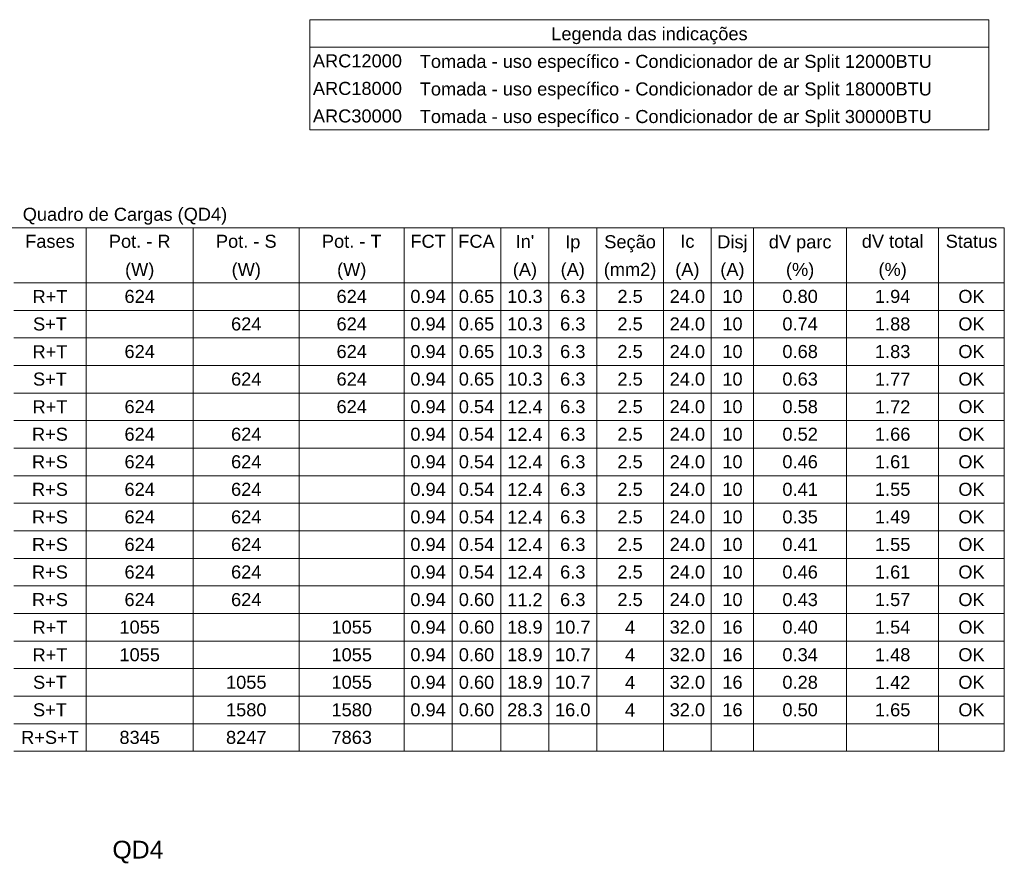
# Model space of a CAD drawing. Header units: feet. Extents: x -18 to 1038, y -110 to 48.
# Tile 112 of 199: x 327.58 to 335.89, y -0.53 to 6.58. Entities that reach past the tile are written whole.
import ezdxf

# ---------------------------------------------------------------- set-up
doc = ezdxf.new("R2010")
doc.units = ezdxf.units.FT
doc.header["$MEASUREMENT"] = 0
doc.layers.add('DI-Tabelas', color=7, linetype='Continuous', lineweight=5)
doc.layers.add('DI-Títulos', color=3, linetype='Continuous', lineweight=5)
doc.styles.add('Arial', font='arial.ttf')

msp = doc.modelspace()

# ---------------------------------------------------------------- linework, layer by layer
at = {"layer": 'DI-Tabelas'}
for p, q in [((330.0297, 6.35), (330.0297, 6.5826)), ((330.0297, 6.5826), (335.7601, 6.5826)), ((335.7601, 6.5826), (335.7601, 6.35)), ((335.7601, 6.35), (330.0297, 6.35)), ((330.0297, 6.1174), (330.0297, 6.35)), ((335.7601, 6.35), (335.7601, 6.1174)), ((330.0297, 5.8848), (330.0297, 6.1174)), ((335.7601, 6.1174), (335.7601, 5.8848)), ((330.0297, 5.6522), (330.0297, 5.8848)), ((335.7601, 5.8848), (335.7601, 5.6522)), ((330.9316, 5.6522), (330.0297, 5.6522)), ((335.7601, 5.6522), (330.9316, 5.6522)), ((335.8894, 4.8272), (321.0484, 4.8272)), ((328.1412, 4.8272), (328.1412, 4.5946)), ((329.0451, 4.8272), (329.0451, 4.5946)), ((329.9398, 4.8272), (329.9398, 4.5946)), ((330.8249, 4.8272), (330.8249, 4.5946)), ((331.2288, 4.8272), (331.2288, 4.5946)), ((331.642, 4.8272), (331.642, 4.5946)), ((332.0459, 4.8272), (332.0459, 4.5946)), ((332.4498, 4.8272), (332.4498, 4.5946)), ((333.0129, 4.8272), (333.0129, 4.5946)), ((333.4168, 4.8272), (333.4168, 4.5946)), ((333.7735, 4.8272), (333.7735, 4.5946)), ((334.559, 4.8272), (334.559, 4.5946)), ((335.3352, 4.8272), (335.3352, 4.5946)), ((335.8894, 4.8272), (335.8894, 4.5946)), ((328.1412, 4.5946), (328.1412, 4.362)), ((329.0451, 4.5946), (329.0451, 4.362)), ((329.9398, 4.5946), (329.9398, 4.362)), ((330.8249, 4.5946), (330.8249, 4.362)), ((331.2288, 4.5946), (331.2288, 4.362)), ((331.642, 4.5946), (331.642, 4.362)), ((332.0459, 4.5946), (332.0459, 4.362)), ((332.4498, 4.5946), (332.4498, 4.362)), ((333.0129, 4.5946), (333.0129, 4.362)), ((333.4168, 4.5946), (333.4168, 4.362)), ((333.7735, 4.5946), (333.7735, 4.362)), ((334.559, 4.5946), (334.559, 4.362)), ((335.3352, 4.5946), (335.3352, 4.362)), ((335.8894, 4.5946), (335.8894, 4.362)), ((328.1412, 4.362), (327.5306, 4.362)), ((327.5306, 4.362), (328.1412, 4.362)), ((329.0451, 4.362), (328.1412, 4.362)), ((328.1412, 4.362), (328.1412, 4.1294)), ((328.1412, 4.362), (329.0451, 4.362)), ((329.9398, 4.362), (329.0451, 4.362)), ((329.0451, 4.362), (329.0451, 4.1294)), ((329.0451, 4.362), (329.9398, 4.362)), ((330.8249, 4.362), (329.9398, 4.362)), ((329.9398, 4.362), (329.9398, 4.1294)), ((329.9398, 4.362), (330.8249, 4.362)), ((331.2288, 4.362), (330.8249, 4.362)), ((330.8249, 4.362), (330.8249, 4.1294)), ((330.8249, 4.362), (331.2288, 4.362)), ((331.642, 4.362), (331.2288, 4.362)), ((331.2288, 4.362), (331.2288, 4.1294)), ((331.2288, 4.362), (331.642, 4.362)), ((332.0459, 4.362), (331.642, 4.362)), ((331.642, 4.362), (331.642, 4.1294)), ((331.642, 4.362), (332.0459, 4.362)), ((332.4498, 4.362), (332.0459, 4.362)), ((332.0459, 4.362), (332.0459, 4.1294)), ((332.0459, 4.362), (332.4498, 4.362)), ((333.0129, 4.362), (332.4498, 4.362)), ((332.4498, 4.362), (332.4498, 4.1294)), ((332.4498, 4.362), (333.0129, 4.362)), ((333.4168, 4.362), (333.0129, 4.362)), ((333.0129, 4.362), (333.0129, 4.1294)), ((333.0129, 4.362), (333.4168, 4.362)), ((333.7735, 4.362), (333.4168, 4.362)), ((333.4168, 4.362), (333.4168, 4.1294)), ((333.4168, 4.362), (333.7735, 4.362)), ((334.559, 4.362), (333.7735, 4.362)), ((333.7735, 4.362), (333.7735, 4.1294)), ((333.7735, 4.362), (334.559, 4.362)), ((335.3352, 4.362), (334.559, 4.362)), ((334.559, 4.362), (334.559, 4.1294)), ((334.559, 4.362), (335.3352, 4.362)), ((335.8894, 4.362), (335.3352, 4.362)), ((335.3352, 4.362), (335.3352, 4.1294)), ((335.3352, 4.362), (335.8894, 4.362)), ((335.8894, 4.362), (335.8894, 4.1294)), ((328.1412, 4.1294), (327.5306, 4.1294)), ((329.0451, 4.1294), (328.1412, 4.1294)), ((328.1412, 4.1294), (328.1412, 3.8968)), ((329.9398, 4.1294), (329.0451, 4.1294)), ((329.0451, 4.1294), (329.0451, 3.8968)), ((330.8249, 4.1294), (329.9398, 4.1294)), ((329.9398, 4.1294), (329.9398, 3.8968)), ((331.2288, 4.1294), (330.8249, 4.1294)), ((330.8249, 4.1294), (330.8249, 3.8968)), ((331.642, 4.1294), (331.2288, 4.1294)), ((331.2288, 4.1294), (331.2288, 3.8968)), ((332.0459, 4.1294), (331.642, 4.1294)), ((331.642, 4.1294), (331.642, 3.8968)), ((332.4498, 4.1294), (332.0459, 4.1294)), ((332.0459, 4.1294), (332.0459, 3.8968)), ((333.0129, 4.1294), (332.4498, 4.1294)), ((332.4498, 4.1294), (332.4498, 3.8968)), ((333.4168, 4.1294), (333.0129, 4.1294)), ((333.0129, 4.1294), (333.0129, 3.8968)), ((333.7735, 4.1294), (333.4168, 4.1294)), ((333.4168, 4.1294), (333.4168, 3.8968)), ((334.559, 4.1294), (333.7735, 4.1294)), ((333.7735, 4.1294), (333.7735, 3.8968)), ((335.3352, 4.1294), (334.559, 4.1294)), ((334.559, 4.1294), (334.559, 3.8968)), ((335.8894, 4.1294), (335.3352, 4.1294)), ((335.3352, 4.1294), (335.3352, 3.8968)), ((335.8894, 4.1294), (335.8894, 3.8968)), ((328.1412, 3.8968), (327.5306, 3.8968)), ((329.0451, 3.8968), (328.1412, 3.8968)), ((328.1412, 3.8968), (328.1412, 3.6642)), ((329.9398, 3.8968), (329.0451, 3.8968)), ((329.0451, 3.8968), (329.0451, 3.6642)), ((330.8249, 3.8968), (329.9398, 3.8968)), ((329.9398, 3.8968), (329.9398, 3.6642)), ((331.2288, 3.8968), (330.8249, 3.8968)), ((330.8249, 3.8968), (330.8249, 3.6642)), ((331.642, 3.8968), (331.2288, 3.8968)), ((331.2288, 3.8968), (331.2288, 3.6642)), ((332.0459, 3.8968), (331.642, 3.8968)), ((331.642, 3.8968), (331.642, 3.6642)), ((332.4498, 3.8968), (332.0459, 3.8968)), ((332.0459, 3.8968), (332.0459, 3.6642)), ((333.0129, 3.8968), (332.4498, 3.8968)), ((332.4498, 3.8968), (332.4498, 3.6642)), ((333.4168, 3.8968), (333.0129, 3.8968)), ((333.0129, 3.8968), (333.0129, 3.6642)), ((333.7735, 3.8968), (333.4168, 3.8968)), ((333.4168, 3.8968), (333.4168, 3.6642)), ((334.559, 3.8968), (333.7735, 3.8968)), ((333.7735, 3.8968), (333.7735, 3.6642)), ((335.3352, 3.8968), (334.559, 3.8968)), ((334.559, 3.8968), (334.559, 3.6642)), ((335.8894, 3.8968), (335.3352, 3.8968)), ((335.3352, 3.8968), (335.3352, 3.6642)), ((335.8894, 3.8968), (335.8894, 3.6642)), ((328.1412, 3.6642), (327.5306, 3.6642)), ((329.0451, 3.6642), (328.1412, 3.6642)), ((328.1412, 3.6642), (328.1412, 3.4316)), ((329.9398, 3.6642), (329.0451, 3.6642)), ((329.0451, 3.6642), (329.0451, 3.4316)), ((330.8249, 3.6642), (329.9398, 3.6642)), ((329.9398, 3.6642), (329.9398, 3.4316)), ((331.2288, 3.6642), (330.8249, 3.6642)), ((330.8249, 3.6642), (330.8249, 3.4316)), ((331.642, 3.6642), (331.2288, 3.6642)), ((331.2288, 3.6642), (331.2288, 3.4316)), ((332.0459, 3.6642), (331.642, 3.6642)), ((331.642, 3.6642), (331.642, 3.4316)), ((332.4498, 3.6642), (332.0459, 3.6642)), ((332.0459, 3.6642), (332.0459, 3.4316)), ((333.0129, 3.6642), (332.4498, 3.6642)), ((332.4498, 3.6642), (332.4498, 3.4316)), ((333.4168, 3.6642), (333.0129, 3.6642)), ((333.0129, 3.6642), (333.0129, 3.4316)), ((333.7735, 3.6642), (333.4168, 3.6642)), ((333.4168, 3.6642), (333.4168, 3.4316)), ((334.559, 3.6642), (333.7735, 3.6642)), ((333.7735, 3.6642), (333.7735, 3.4316)), ((335.3352, 3.6642), (334.559, 3.6642)), ((334.559, 3.6642), (334.559, 3.4316)), ((335.8894, 3.6642), (335.3352, 3.6642)), ((335.3352, 3.6642), (335.3352, 3.4316)), ((335.8894, 3.6642), (335.8894, 3.4316)), ((328.1412, 3.4316), (327.5306, 3.4316)), ((329.0451, 3.4316), (328.1412, 3.4316)), ((328.1412, 3.4316), (328.1412, 3.199)), ((329.9398, 3.4316), (329.0451, 3.4316)), ((329.0451, 3.4316), (329.0451, 3.199)), ((330.8249, 3.4316), (329.9398, 3.4316)), ((329.9398, 3.4316), (329.9398, 3.199)), ((331.2288, 3.4316), (330.8249, 3.4316)), ((330.8249, 3.4316), (330.8249, 3.199)), ((331.642, 3.4316), (331.2288, 3.4316)), ((331.2288, 3.4316), (331.2288, 3.199)), ((332.0459, 3.4316), (331.642, 3.4316)), ((331.642, 3.4316), (331.642, 3.199)), ((332.4498, 3.4316), (332.0459, 3.4316)), ((332.0459, 3.4316), (332.0459, 3.199)), ((333.0129, 3.4316), (332.4498, 3.4316)), ((332.4498, 3.4316), (332.4498, 3.199)), ((333.4168, 3.4316), (333.0129, 3.4316)), ((333.0129, 3.4316), (333.0129, 3.199)), ((333.7735, 3.4316), (333.4168, 3.4316)), ((333.4168, 3.4316), (333.4168, 3.199)), ((334.559, 3.4316), (333.7735, 3.4316)), ((333.7735, 3.4316), (333.7735, 3.199)), ((335.3352, 3.4316), (334.559, 3.4316)), ((334.559, 3.4316), (334.559, 3.199)), ((335.8894, 3.4316), (335.3352, 3.4316)), ((335.3352, 3.4316), (335.3352, 3.199)), ((335.8894, 3.4316), (335.8894, 3.199)), ((328.1412, 3.199), (327.5306, 3.199)), ((329.0451, 3.199), (328.1412, 3.199)), ((328.1412, 3.199), (328.1412, 2.9664)), ((329.9398, 3.199), (329.0451, 3.199)), ((329.0451, 3.199), (329.0451, 2.9664)), ((330.8249, 3.199), (329.9398, 3.199)), ((329.9398, 3.199), (329.9398, 2.9664)), ((331.2288, 3.199), (330.8249, 3.199)), ((330.8249, 3.199), (330.8249, 2.9664)), ((331.642, 3.199), (331.2288, 3.199)), ((331.2288, 3.199), (331.2288, 2.9664)), ((332.0459, 3.199), (331.642, 3.199)), ((331.642, 3.199), (331.642, 2.9664)), ((332.4498, 3.199), (332.0459, 3.199)), ((332.0459, 3.199), (332.0459, 2.9664)), ((333.0129, 3.199), (332.4498, 3.199)), ((332.4498, 3.199), (332.4498, 2.9664)), ((333.4168, 3.199), (333.0129, 3.199)), ((333.0129, 3.199), (333.0129, 2.9664)), ((333.7735, 3.199), (333.4168, 3.199)), ((333.4168, 3.199), (333.4168, 2.9664)), ((334.559, 3.199), (333.7735, 3.199)), ((333.7735, 3.199), (333.7735, 2.9664)), ((335.3352, 3.199), (334.559, 3.199)), ((334.559, 3.199), (334.559, 2.9664)), ((335.8894, 3.199), (335.3352, 3.199)), ((335.3352, 3.199), (335.3352, 2.9664)), ((335.8894, 3.199), (335.8894, 2.9664)), ((328.1412, 2.9664), (327.5306, 2.9664)), ((329.0451, 2.9664), (328.1412, 2.9664)), ((328.1412, 2.9664), (328.1412, 2.7338)), ((329.9398, 2.9664), (329.0451, 2.9664)), ((329.0451, 2.9664), (329.0451, 2.7338)), ((330.8249, 2.9664), (329.9398, 2.9664)), ((329.9398, 2.9664), (329.9398, 2.7338)), ((331.2288, 2.9664), (330.8249, 2.9664)), ((330.8249, 2.9664), (330.8249, 2.7338)), ((331.642, 2.9664), (331.2288, 2.9664)), ((331.2288, 2.9664), (331.2288, 2.7338)), ((332.0459, 2.9664), (331.642, 2.9664)), ((331.642, 2.9664), (331.642, 2.7338)), ((332.4498, 2.9664), (332.0459, 2.9664)), ((332.0459, 2.9664), (332.0459, 2.7338)), ((333.0129, 2.9664), (332.4498, 2.9664)), ((332.4498, 2.9664), (332.4498, 2.7338)), ((333.4168, 2.9664), (333.0129, 2.9664)), ((333.0129, 2.9664), (333.0129, 2.7338)), ((333.7735, 2.9664), (333.4168, 2.9664)), ((333.4168, 2.9664), (333.4168, 2.7338)), ((334.559, 2.9664), (333.7735, 2.9664)), ((333.7735, 2.9664), (333.7735, 2.7338)), ((335.3352, 2.9664), (334.559, 2.9664)), ((334.559, 2.9664), (334.559, 2.7338)), ((335.8894, 2.9664), (335.3352, 2.9664)), ((335.3352, 2.9664), (335.3352, 2.7338)), ((335.8894, 2.9664), (335.8894, 2.7338)), ((328.1412, 2.7338), (327.5306, 2.7338)), ((329.0451, 2.7338), (328.1412, 2.7338)), ((328.1412, 2.7338), (328.1412, 2.5012)), ((329.9398, 2.7338), (329.0451, 2.7338)), ((329.0451, 2.7338), (329.0451, 2.5012)), ((330.8249, 2.7338), (329.9398, 2.7338)), ((329.9398, 2.7338), (329.9398, 2.5012)), ((331.2288, 2.7338), (330.8249, 2.7338)), ((330.8249, 2.7338), (330.8249, 2.5012)), ((331.642, 2.7338), (331.2288, 2.7338)), ((331.2288, 2.7338), (331.2288, 2.5012)), ((332.0459, 2.7338), (331.642, 2.7338)), ((331.642, 2.7338), (331.642, 2.5012)), ((332.4498, 2.7338), (332.0459, 2.7338)), ((332.0459, 2.7338), (332.0459, 2.5012)), ((333.0129, 2.7338), (332.4498, 2.7338)), ((332.4498, 2.7338), (332.4498, 2.5012)), ((333.4168, 2.7338), (333.0129, 2.7338)), ((333.0129, 2.7338), (333.0129, 2.5012)), ((333.7735, 2.7338), (333.4168, 2.7338)), ((333.4168, 2.7338), (333.4168, 2.5012)), ((334.559, 2.7338), (333.7735, 2.7338)), ((333.7735, 2.7338), (333.7735, 2.5012)), ((335.3352, 2.7338), (334.559, 2.7338)), ((334.559, 2.7338), (334.559, 2.5012)), ((335.8894, 2.7338), (335.3352, 2.7338)), ((335.3352, 2.7338), (335.3352, 2.5012)), ((335.8894, 2.7338), (335.8894, 2.5012)), ((328.1412, 2.5012), (327.5306, 2.5012)), ((329.0451, 2.5012), (328.1412, 2.5012)), ((328.1412, 2.5012), (328.1412, 2.2686)), ((329.9398, 2.5012), (329.0451, 2.5012)), ((329.0451, 2.5012), (329.0451, 2.2686)), ((330.8249, 2.5012), (329.9398, 2.5012)), ((329.9398, 2.5012), (329.9398, 2.2686)), ((331.2288, 2.5012), (330.8249, 2.5012)), ((330.8249, 2.5012), (330.8249, 2.2686)), ((331.642, 2.5012), (331.2288, 2.5012)), ((331.2288, 2.5012), (331.2288, 2.2686)), ((332.0459, 2.5012), (331.642, 2.5012)), ((331.642, 2.5012), (331.642, 2.2686)), ((332.4498, 2.5012), (332.0459, 2.5012)), ((332.0459, 2.5012), (332.0459, 2.2686)), ((333.0129, 2.5012), (332.4498, 2.5012)), ((332.4498, 2.5012), (332.4498, 2.2686)), ((333.4168, 2.5012), (333.0129, 2.5012)), ((333.0129, 2.5012), (333.0129, 2.2686)), ((333.7735, 2.5012), (333.4168, 2.5012)), ((333.4168, 2.5012), (333.4168, 2.2686)), ((334.559, 2.5012), (333.7735, 2.5012)), ((333.7735, 2.5012), (333.7735, 2.2686)), ((335.3352, 2.5012), (334.559, 2.5012)), ((334.559, 2.5012), (334.559, 2.2686)), ((335.8894, 2.5012), (335.3352, 2.5012)), ((335.3352, 2.5012), (335.3352, 2.2686)), ((335.8894, 2.5012), (335.8894, 2.2686)), ((328.1412, 2.2686), (327.5306, 2.2686)), ((329.0451, 2.2686), (328.1412, 2.2686)), ((328.1412, 2.2686), (328.1412, 2.036)), ((329.9398, 2.2686), (329.0451, 2.2686)), ((329.0451, 2.2686), (329.0451, 2.036)), ((330.8249, 2.2686), (329.9398, 2.2686)), ((329.9398, 2.2686), (329.9398, 2.036)), ((331.2288, 2.2686), (330.8249, 2.2686)), ((330.8249, 2.2686), (330.8249, 2.036)), ((331.642, 2.2686), (331.2288, 2.2686)), ((331.2288, 2.2686), (331.2288, 2.036)), ((332.0459, 2.2686), (331.642, 2.2686)), ((331.642, 2.2686), (331.642, 2.036)), ((332.4498, 2.2686), (332.0459, 2.2686)), ((332.0459, 2.2686), (332.0459, 2.036)), ((333.0129, 2.2686), (332.4498, 2.2686)), ((332.4498, 2.2686), (332.4498, 2.036)), ((333.4168, 2.2686), (333.0129, 2.2686)), ((333.0129, 2.2686), (333.0129, 2.036)), ((333.7735, 2.2686), (333.4168, 2.2686)), ((333.4168, 2.2686), (333.4168, 2.036)), ((334.559, 2.2686), (333.7735, 2.2686)), ((333.7735, 2.2686), (333.7735, 2.036)), ((335.3352, 2.2686), (334.559, 2.2686)), ((334.559, 2.2686), (334.559, 2.036)), ((335.8894, 2.2686), (335.3352, 2.2686)), ((335.3352, 2.2686), (335.3352, 2.036)), ((335.8894, 2.2686), (335.8894, 2.036)), ((328.1412, 2.036), (327.5306, 2.036)), ((329.0451, 2.036), (328.1412, 2.036)), ((328.1412, 2.036), (328.1412, 1.8034)), ((329.9398, 2.036), (329.0451, 2.036)), ((329.0451, 2.036), (329.0451, 1.8034)), ((330.8249, 2.036), (329.9398, 2.036)), ((329.9398, 2.036), (329.9398, 1.8034)), ((331.2288, 2.036), (330.8249, 2.036)), ((330.8249, 2.036), (330.8249, 1.8034)), ((331.642, 2.036), (331.2288, 2.036)), ((331.2288, 2.036), (331.2288, 1.8034)), ((332.0459, 2.036), (331.642, 2.036)), ((331.642, 2.036), (331.642, 1.8034)), ((332.4498, 2.036), (332.0459, 2.036)), ((332.0459, 2.036), (332.0459, 1.8034)), ((333.0129, 2.036), (332.4498, 2.036)), ((332.4498, 2.036), (332.4498, 1.8034)), ((333.4168, 2.036), (333.0129, 2.036)), ((333.0129, 2.036), (333.0129, 1.8034)), ((333.7735, 2.036), (333.4168, 2.036)), ((333.4168, 2.036), (333.4168, 1.8034)), ((334.559, 2.036), (333.7735, 2.036)), ((333.7735, 2.036), (333.7735, 1.8034)), ((335.3352, 2.036), (334.559, 2.036)), ((334.559, 2.036), (334.559, 1.8034)), ((335.8894, 2.036), (335.3352, 2.036)), ((335.3352, 2.036), (335.3352, 1.8034)), ((335.8894, 2.036), (335.8894, 1.8034)), ((328.1412, 1.8034), (327.5306, 1.8034)), ((329.0451, 1.8034), (328.1412, 1.8034)), ((328.1412, 1.8034), (328.1412, 1.5708)), ((329.9398, 1.8034), (329.0451, 1.8034)), ((329.0451, 1.8034), (329.0451, 1.5708)), ((330.8249, 1.8034), (329.9398, 1.8034)), ((329.9398, 1.8034), (329.9398, 1.5708)), ((331.2288, 1.8034), (330.8249, 1.8034)), ((330.8249, 1.8034), (330.8249, 1.5708)), ((331.642, 1.8034), (331.2288, 1.8034)), ((331.2288, 1.8034), (331.2288, 1.5708)), ((332.0459, 1.8034), (331.642, 1.8034)), ((331.642, 1.8034), (331.642, 1.5708)), ((332.4498, 1.8034), (332.0459, 1.8034)), ((332.0459, 1.8034), (332.0459, 1.5708)), ((333.0129, 1.8034), (332.4498, 1.8034)), ((332.4498, 1.8034), (332.4498, 1.5708)), ((333.4168, 1.8034), (333.0129, 1.8034)), ((333.0129, 1.8034), (333.0129, 1.5708)), ((333.7735, 1.8034), (333.4168, 1.8034)), ((333.4168, 1.8034), (333.4168, 1.5708)), ((334.559, 1.8034), (333.7735, 1.8034)), ((333.7735, 1.8034), (333.7735, 1.5708)), ((335.3352, 1.8034), (334.559, 1.8034)), ((334.559, 1.8034), (334.559, 1.5708)), ((335.8894, 1.8034), (335.3352, 1.8034)), ((335.3352, 1.8034), (335.3352, 1.5708)), ((335.8894, 1.8034), (335.8894, 1.5708)), ((328.1412, 1.5708), (327.5306, 1.5708)), ((329.0451, 1.5708), (328.1412, 1.5708)), ((328.1412, 1.5708), (328.1412, 1.3382)), ((329.9398, 1.5708), (329.0451, 1.5708)), ((329.0451, 1.5708), (329.0451, 1.3382)), ((330.8249, 1.5708), (329.9398, 1.5708)), ((329.9398, 1.5708), (329.9398, 1.3382)), ((331.2288, 1.5708), (330.8249, 1.5708)), ((330.8249, 1.5708), (330.8249, 1.3382)), ((331.642, 1.5708), (331.2288, 1.5708)), ((331.2288, 1.5708), (331.2288, 1.3382)), ((332.0459, 1.5708), (331.642, 1.5708)), ((331.642, 1.5708), (331.642, 1.3382)), ((332.4498, 1.5708), (332.0459, 1.5708)), ((332.0459, 1.5708), (332.0459, 1.3382)), ((333.0129, 1.5708), (332.4498, 1.5708)), ((332.4498, 1.5708), (332.4498, 1.3382)), ((333.4168, 1.5708), (333.0129, 1.5708)), ((333.0129, 1.5708), (333.0129, 1.3382)), ((333.7735, 1.5708), (333.4168, 1.5708)), ((333.4168, 1.5708), (333.4168, 1.3382)), ((334.559, 1.5708), (333.7735, 1.5708)), ((333.7735, 1.5708), (333.7735, 1.3382)), ((335.3352, 1.5708), (334.559, 1.5708)), ((334.559, 1.5708), (334.559, 1.3382)), ((335.8894, 1.5708), (335.3352, 1.5708)), ((335.3352, 1.5708), (335.3352, 1.3382)), ((335.8894, 1.5708), (335.8894, 1.3382)), ((328.1412, 1.3382), (327.5306, 1.3382)), ((329.0451, 1.3382), (328.1412, 1.3382)), ((328.1412, 1.3382), (328.1412, 1.1056)), ((329.9398, 1.3382), (329.0451, 1.3382)), ((329.0451, 1.3382), (329.0451, 1.1056)), ((330.8249, 1.3382), (329.9398, 1.3382)), ((329.9398, 1.3382), (329.9398, 1.1056)), ((331.2288, 1.3382), (330.8249, 1.3382)), ((330.8249, 1.3382), (330.8249, 1.1056)), ((331.642, 1.3382), (331.2288, 1.3382)), ((331.2288, 1.3382), (331.2288, 1.1056)), ((332.0459, 1.3382), (331.642, 1.3382)), ((331.642, 1.3382), (331.642, 1.1056)), ((332.4498, 1.3382), (332.0459, 1.3382)), ((332.0459, 1.3382), (332.0459, 1.1056)), ((333.0129, 1.3382), (332.4498, 1.3382)), ((332.4498, 1.3382), (332.4498, 1.1056)), ((333.4168, 1.3382), (333.0129, 1.3382)), ((333.0129, 1.3382), (333.0129, 1.1056)), ((333.7735, 1.3382), (333.4168, 1.3382)), ((333.4168, 1.3382), (333.4168, 1.1056)), ((334.559, 1.3382), (333.7735, 1.3382)), ((333.7735, 1.3382), (333.7735, 1.1056)), ((335.3352, 1.3382), (334.559, 1.3382)), ((334.559, 1.3382), (334.559, 1.1056)), ((335.8894, 1.3382), (335.3352, 1.3382)), ((335.3352, 1.3382), (335.3352, 1.1056)), ((335.8894, 1.3382), (335.8894, 1.1056)), ((328.1412, 1.1056), (327.5306, 1.1056)), ((329.0451, 1.1056), (328.1412, 1.1056)), ((328.1412, 1.1056), (328.1412, 0.873)), ((329.9398, 1.1056), (329.0451, 1.1056)), ((329.0451, 1.1056), (329.0451, 0.873)), ((330.8249, 1.1056), (329.9398, 1.1056)), ((329.9398, 1.1056), (329.9398, 0.873)), ((331.2288, 1.1056), (330.8249, 1.1056)), ((330.8249, 1.1056), (330.8249, 0.873)), ((331.642, 1.1056), (331.2288, 1.1056)), ((331.2288, 1.1056), (331.2288, 0.873)), ((332.0459, 1.1056), (331.642, 1.1056)), ((331.642, 1.1056), (331.642, 0.873)), ((332.4498, 1.1056), (332.0459, 1.1056)), ((332.0459, 1.1056), (332.0459, 0.873)), ((333.0129, 1.1056), (332.4498, 1.1056)), ((332.4498, 1.1056), (332.4498, 0.873)), ((333.4168, 1.1056), (333.0129, 1.1056)), ((333.0129, 1.1056), (333.0129, 0.873)), ((333.7735, 1.1056), (333.4168, 1.1056)), ((333.4168, 1.1056), (333.4168, 0.873)), ((334.559, 1.1056), (333.7735, 1.1056)), ((333.7735, 1.1056), (333.7735, 0.873)), ((335.3352, 1.1056), (334.559, 1.1056)), ((334.559, 1.1056), (334.559, 0.873)), ((335.8894, 1.1056), (335.3352, 1.1056)), ((335.3352, 1.1056), (335.3352, 0.873)), ((335.8894, 1.1056), (335.8894, 0.873)), ((328.1412, 0.873), (327.5306, 0.873)), ((329.0451, 0.873), (328.1412, 0.873)), ((328.1412, 0.873), (328.1412, 0.6404)), ((329.9398, 0.873), (329.0451, 0.873)), ((329.0451, 0.873), (329.0451, 0.6404)), ((330.8249, 0.873), (329.9398, 0.873)), ((329.9398, 0.873), (329.9398, 0.6404)), ((331.2288, 0.873), (330.8249, 0.873)), ((330.8249, 0.873), (330.8249, 0.6404)), ((331.642, 0.873), (331.2288, 0.873)), ((331.2288, 0.873), (331.2288, 0.6404)), ((332.0459, 0.873), (331.642, 0.873)), ((331.642, 0.873), (331.642, 0.6404)), ((332.4498, 0.873), (332.0459, 0.873)), ((332.0459, 0.873), (332.0459, 0.6404)), ((333.0129, 0.873), (332.4498, 0.873)), ((332.4498, 0.873), (332.4498, 0.6404)), ((333.4168, 0.873), (333.0129, 0.873)), ((333.0129, 0.873), (333.0129, 0.6404)), ((333.7735, 0.873), (333.4168, 0.873)), ((333.4168, 0.873), (333.4168, 0.6404)), ((334.559, 0.873), (333.7735, 0.873)), ((333.7735, 0.873), (333.7735, 0.6404)), ((335.3352, 0.873), (334.559, 0.873)), ((334.559, 0.873), (334.559, 0.6404)), ((335.8894, 0.873), (335.3352, 0.873)), ((335.3352, 0.873), (335.3352, 0.6404)), ((335.8894, 0.873), (335.8894, 0.6404)), ((328.1412, 0.6404), (327.5306, 0.6404)), ((329.0451, 0.6404), (328.1412, 0.6404)), ((328.1412, 0.6404), (328.1412, 0.4078)), ((329.9398, 0.6404), (329.0451, 0.6404)), ((329.0451, 0.6404), (329.0451, 0.4078)), ((330.8249, 0.6404), (329.9398, 0.6404)), ((329.9398, 0.6404), (329.9398, 0.4078)), ((331.2288, 0.6404), (330.8249, 0.6404)), ((330.8249, 0.6404), (330.8249, 0.4078)), ((331.642, 0.6404), (331.2288, 0.6404)), ((331.2288, 0.6404), (331.2288, 0.4078)), ((332.0459, 0.6404), (331.642, 0.6404)), ((331.642, 0.6404), (331.642, 0.4078)), ((332.4498, 0.6404), (332.0459, 0.6404)), ((332.0459, 0.6404), (332.0459, 0.4078)), ((333.0129, 0.6404), (332.4498, 0.6404)), ((332.4498, 0.6404), (332.4498, 0.4078)), ((333.4168, 0.6404), (333.0129, 0.6404)), ((333.0129, 0.6404), (333.0129, 0.4078)), ((333.7735, 0.6404), (333.4168, 0.6404)), ((333.4168, 0.6404), (333.4168, 0.4078)), ((334.559, 0.6404), (333.7735, 0.6404)), ((333.7735, 0.6404), (333.7735, 0.4078)), ((335.3352, 0.6404), (334.559, 0.6404)), ((334.559, 0.6404), (334.559, 0.4078)), ((335.8894, 0.6404), (335.3352, 0.6404)), ((335.3352, 0.6404), (335.3352, 0.4078)), ((335.8894, 0.6404), (335.8894, 0.4078)), ((328.1412, 0.4078), (327.5306, 0.4078)), ((329.0451, 0.4078), (328.1412, 0.4078)), ((329.9398, 0.4078), (329.0451, 0.4078)), ((330.8249, 0.4078), (329.9398, 0.4078)), ((331.2288, 0.4078), (330.8249, 0.4078)), ((331.642, 0.4078), (331.2288, 0.4078)), ((332.0459, 0.4078), (331.642, 0.4078)), ((332.4498, 0.4078), (332.0459, 0.4078)), ((333.0129, 0.4078), (332.4498, 0.4078)), ((333.4168, 0.4078), (333.0129, 0.4078)), ((333.7735, 0.4078), (333.4168, 0.4078)), ((334.559, 0.4078), (333.7735, 0.4078)), ((335.3352, 0.4078), (334.559, 0.4078)), ((335.8894, 0.4078), (335.3352, 0.4078))]:
    msp.add_line(p, q, dxfattribs=at)

# ---------------------------------------------------------------- texts
at = {"layer": 'DI-Tabelas', "char_height": 0.11, "line_spacing_factor": 0.6, "style": 'Arial'}
for s, insert, width, attachment_point in [('Legenda das indicações', (332.8949, 6.375), 3.314421, 8), ('ARC12000', (330.0547, 6.1787), 1.503445, 7), ('Tomada - uso específico - Condicionador de ar Split 12000BTU', (330.9566, 6.1424), 8.642713, 7), ('ARC18000', (330.0547, 5.9461), 1.503445, 7), ('Tomada - uso específico - Condicionador de ar Split 18000BTU', (330.9566, 5.9098), 8.642713, 7), ('ARC30000', (330.0547, 5.7135), 1.503445, 7), ('Tomada - uso específico - Condicionador de ar Split 30000BTU', (330.9566, 5.6772), 8.642713, 7), ('Quadro de Cargas (QD4)', (328.4689, 4.8522), 3.449909, 8), ('Fases', (327.8359, 4.6559), 0.837073, 8), ('Pot. - R', (328.5932, 4.6559), 1.041646, 8), ('Pot. - S', (329.4925, 4.6559), 1.02471, 8), ('Pot. - T', (330.3824, 4.6559), 1.007439, 8), ('FCT', (331.0269, 4.6559), 0.597622, 8), ('FCA', (331.4354, 4.6559), 0.614893, 8), ("In'", (331.8439, 4.6559), 0.314909, 8), ('Ip', (332.2478, 4.6196), 0.25622, 8), ('Seção', (332.7313, 4.6196), 0.871448, 8), ('Ic', (333.2148, 4.6559), 0.239116, 8), ('Disj', (333.5952, 4.6196), 0.512271, 8), ('dV parc', (334.1663, 4.6196), 1.059085, 8), ('dV total', (334.9471, 4.6559), 1.041982, 8), ('Status', (335.6123, 4.6559), 0.87128, 8), ('(W)', (328.5932, 4.387), 0.494665, 8), ('(W)', (329.4925, 4.387), 0.494665, 8), ('(W)', (330.3824, 4.387), 0.494665, 8), ('(A)', (331.8439, 4.387), 0.409649, 8), ('(A)', (332.2478, 4.387), 0.409649, 8), ('(mm2)', (332.7313, 4.387), 0.887546, 8), ('(A)', (333.2148, 4.387), 0.409649, 8), ('(A)', (333.5952, 4.387), 0.409649, 8), ('(%)', (334.1663, 4.387), 0.477896, 8), ('(%)', (334.9471, 4.387), 0.477896, 8), ('R+T', (327.8359, 4.1907), 0.589238, 8), ('624', (328.5932, 4.1907), 0.512607, 8), ('624', (330.3824, 4.1907), 0.512607, 8), ('0.94', (331.0269, 4.1907), 0.597957, 8), ('0.65', (331.4354, 4.1907), 0.597957, 8), ('10.3', (331.8439, 4.1907), 0.597957, 8), ('6.3', (332.2478, 4.1907), 0.427088, 8), ('2.5', (332.7313, 4.1907), 0.427088, 8), ('24.0', (333.2148, 4.1907), 0.597957, 8), ('10', (333.5952, 4.1907), 0.341738, 8), ('0.80', (334.1663, 4.1907), 0.597957, 8), ('1.94', (334.9471, 4.1907), 0.597957, 8), ('OK', (335.6123, 4.1907), 0.444192, 8), ('S+T', (327.8359, 3.9581), 0.572302, 8), ('624', (329.4925, 3.9581), 0.512607, 8), ('624', (330.3824, 3.9581), 0.512607, 8), ('0.94', (331.0269, 3.9581), 0.597957, 8), ('0.65', (331.4354, 3.9581), 0.597957, 8), ('10.3', (331.8439, 3.9581), 0.597957, 8), ('6.3', (332.2478, 3.9581), 0.427088, 8), ('2.5', (332.7313, 3.9581), 0.427088, 8), ('24.0', (333.2148, 3.9581), 0.597957, 8), ('10', (333.5952, 3.9581), 0.341738, 8), ('0.74', (334.1663, 3.9581), 0.597957, 8), ('1.88', (334.9471, 3.9581), 0.597957, 8), ('OK', (335.6123, 3.9581), 0.444192, 8), ('R+T', (327.8359, 3.7255), 0.589238, 8), ('624', (328.5932, 3.7255), 0.512607, 8), ('624', (330.3824, 3.7255), 0.512607, 8), ('0.94', (331.0269, 3.7255), 0.597957, 8), ('0.65', (331.4354, 3.7255), 0.597957, 8), ('10.3', (331.8439, 3.7255), 0.597957, 8), ('6.3', (332.2478, 3.7255), 0.427088, 8), ('2.5', (332.7313, 3.7255), 0.427088, 8), ('24.0', (333.2148, 3.7255), 0.597957, 8), ('10', (333.5952, 3.7255), 0.341738, 8), ('0.68', (334.1663, 3.7255), 0.597957, 8), ('1.83', (334.9471, 3.7255), 0.597957, 8), ('OK', (335.6123, 3.7255), 0.444192, 8), ('S+T', (327.8359, 3.4929), 0.572302, 8), ('624', (329.4925, 3.4929), 0.512607, 8), ('624', (330.3824, 3.4929), 0.512607, 8), ('0.94', (331.0269, 3.4929), 0.597957, 8), ('0.65', (331.4354, 3.4929), 0.597957, 8), ('10.3', (331.8439, 3.4929), 0.597957, 8), ('6.3', (332.2478, 3.4929), 0.427088, 8), ('2.5', (332.7313, 3.4929), 0.427088, 8), ('24.0', (333.2148, 3.4929), 0.597957, 8), ('10', (333.5952, 3.4929), 0.341738, 8), ('0.63', (334.1663, 3.4929), 0.597957, 8), ('1.77', (334.9471, 3.4929), 0.597957, 8), ('OK', (335.6123, 3.4929), 0.444192, 8), ('R+T', (327.8359, 3.2603), 0.589238, 8), ('624', (328.5932, 3.2603), 0.512607, 8), ('624', (330.3824, 3.2603), 0.512607, 8), ('0.94', (331.0269, 3.2603), 0.597957, 8), ('0.54', (331.4354, 3.2603), 0.597957, 8), ('12.4', (331.8439, 3.2603), 0.597957, 8), ('6.3', (332.2478, 3.2603), 0.427088, 8), ('2.5', (332.7313, 3.2603), 0.427088, 8), ('24.0', (333.2148, 3.2603), 0.597957, 8), ('10', (333.5952, 3.2603), 0.341738, 8), ('0.58', (334.1663, 3.2603), 0.597957, 8), ('1.72', (334.9471, 3.2603), 0.597957, 8), ('OK', (335.6123, 3.2603), 0.444192, 8), ('R+S', (327.8359, 3.0277), 0.606509, 8), ('624', (328.5932, 3.0277), 0.512607, 8), ('624', (329.4925, 3.0277), 0.512607, 8), ('0.94', (331.0269, 3.0277), 0.597957, 8), ('0.54', (331.4354, 3.0277), 0.597957, 8), ('12.4', (331.8439, 3.0277), 0.597957, 8), ('6.3', (332.2478, 3.0277), 0.427088, 8), ('2.5', (332.7313, 3.0277), 0.427088, 8), ('24.0', (333.2148, 3.0277), 0.597957, 8), ('10', (333.5952, 3.0277), 0.341738, 8), ('0.52', (334.1663, 3.0277), 0.597957, 8), ('1.66', (334.9471, 3.0277), 0.597957, 8), ('OK', (335.6123, 3.0277), 0.444192, 8), ('R+S', (327.8359, 2.7951), 0.606509, 8), ('624', (328.5932, 2.7951), 0.512607, 8), ('624', (329.4925, 2.7951), 0.512607, 8), ('0.94', (331.0269, 2.7951), 0.597957, 8), ('0.54', (331.4354, 2.7951), 0.597957, 8), ('12.4', (331.8439, 2.7951), 0.597957, 8), ('6.3', (332.2478, 2.7951), 0.427088, 8), ('2.5', (332.7313, 2.7951), 0.427088, 8), ('24.0', (333.2148, 2.7951), 0.597957, 8), ('10', (333.5952, 2.7951), 0.341738, 8), ('0.46', (334.1663, 2.7951), 0.597957, 8), ('1.61', (334.9471, 2.7951), 0.597957, 8), ('OK', (335.6123, 2.7951), 0.444192, 8), ('R+S', (327.8359, 2.5625), 0.606509, 8), ('624', (328.5932, 2.5625), 0.512607, 8), ('624', (329.4925, 2.5625), 0.512607, 8), ('0.94', (331.0269, 2.5625), 0.597957, 8), ('0.54', (331.4354, 2.5625), 0.597957, 8), ('12.4', (331.8439, 2.5625), 0.597957, 8), ('6.3', (332.2478, 2.5625), 0.427088, 8), ('2.5', (332.7313, 2.5625), 0.427088, 8), ('24.0', (333.2148, 2.5625), 0.597957, 8), ('10', (333.5952, 2.5625), 0.341738, 8), ('0.41', (334.1663, 2.5625), 0.597957, 8), ('1.55', (334.9471, 2.5625), 0.597957, 8), ('OK', (335.6123, 2.5625), 0.444192, 8), ('R+S', (327.8359, 2.3299), 0.606509, 8), ('624', (328.5932, 2.3299), 0.512607, 8), ('624', (329.4925, 2.3299), 0.512607, 8), ('0.94', (331.0269, 2.3299), 0.597957, 8), ('0.54', (331.4354, 2.3299), 0.597957, 8), ('12.4', (331.8439, 2.3299), 0.597957, 8), ('6.3', (332.2478, 2.3299), 0.427088, 8), ('2.5', (332.7313, 2.3299), 0.427088, 8), ('24.0', (333.2148, 2.3299), 0.597957, 8), ('10', (333.5952, 2.3299), 0.341738, 8), ('0.35', (334.1663, 2.3299), 0.597957, 8), ('1.49', (334.9471, 2.3299), 0.597957, 8), ('OK', (335.6123, 2.3299), 0.444192, 8), ('R+S', (327.8359, 2.0973), 0.606509, 8), ('624', (328.5932, 2.0973), 0.512607, 8), ('624', (329.4925, 2.0973), 0.512607, 8), ('0.94', (331.0269, 2.0973), 0.597957, 8), ('0.54', (331.4354, 2.0973), 0.597957, 8), ('12.4', (331.8439, 2.0973), 0.597957, 8), ('6.3', (332.2478, 2.0973), 0.427088, 8), ('2.5', (332.7313, 2.0973), 0.427088, 8), ('24.0', (333.2148, 2.0973), 0.597957, 8), ('10', (333.5952, 2.0973), 0.341738, 8), ('0.41', (334.1663, 2.0973), 0.597957, 8), ('OK', (335.6123, 2.0973), 0.444192, 8), ('1.55', (334.9471, 2.0973), 0.597957, 8), ('R+S', (327.8359, 1.8647), 0.606509, 8), ('624', (328.5932, 1.8647), 0.512607, 8), ('624', (329.4925, 1.8647), 0.512607, 8), ('0.94', (331.0269, 1.8647), 0.597957, 8), ('0.54', (331.4354, 1.8647), 0.597957, 8), ('12.4', (331.8439, 1.8647), 0.597957, 8), ('6.3', (332.2478, 1.8647), 0.427088, 8), ('2.5', (332.7313, 1.8647), 0.427088, 8), ('24.0', (333.2148, 1.8647), 0.597957, 8), ('10', (333.5952, 1.8647), 0.341738, 8), ('0.46', (334.1663, 1.8647), 0.597957, 8), ('1.61', (334.9471, 1.8647), 0.597957, 8), ('OK', (335.6123, 1.8647), 0.444192, 8), ('R+S', (327.8359, 1.6321), 0.606509, 8), ('624', (328.5932, 1.6321), 0.512607, 8), ('624', (329.4925, 1.6321), 0.512607, 8), ('0.94', (331.0269, 1.6321), 0.597957, 8), ('0.60', (331.4354, 1.6321), 0.597957, 8), ('11.2', (331.8439, 1.6321), 0.597957, 8), ('6.3', (332.2478, 1.6321), 0.427088, 8), ('2.5', (332.7313, 1.6321), 0.427088, 8), ('24.0', (333.2148, 1.6321), 0.597957, 8), ('10', (333.5952, 1.6321), 0.341738, 8), ('0.43', (334.1663, 1.6321), 0.597957, 8), ('1.57', (334.9471, 1.6321), 0.597957, 8), ('OK', (335.6123, 1.6321), 0.444192, 8), ('R+T', (327.8359, 1.3995), 0.589238, 8), ('1055', (328.5932, 1.3995), 0.683476, 8), ('1055', (330.3824, 1.3995), 0.683476, 8), ('0.94', (331.0269, 1.3995), 0.597957, 8), ('0.60', (331.4354, 1.3995), 0.597957, 8), ('18.9', (331.8439, 1.3995), 0.597957, 8), ('10.7', (332.2478, 1.3995), 0.597957, 8), ('4', (332.7313, 1.3995), 0.170869, 8), ('32.0', (333.2148, 1.3995), 0.597957, 8), ('16', (333.5952, 1.3995), 0.341738, 8), ('0.40', (334.1663, 1.3995), 0.597957, 8), ('1.54', (334.9471, 1.3995), 0.597957, 8), ('OK', (335.6123, 1.3995), 0.444192, 8), ('R+T', (327.8359, 1.1669), 0.589238, 8), ('1055', (328.5932, 1.1669), 0.683476, 8), ('1055', (330.3824, 1.1669), 0.683476, 8), ('0.94', (331.0269, 1.1669), 0.597957, 8), ('0.60', (331.4354, 1.1669), 0.597957, 8), ('18.9', (331.8439, 1.1669), 0.597957, 8), ('10.7', (332.2478, 1.1669), 0.597957, 8), ('4', (332.7313, 1.1669), 0.170869, 8), ('32.0', (333.2148, 1.1669), 0.597957, 8), ('16', (333.5952, 1.1669), 0.341738, 8), ('0.34', (334.1663, 1.1669), 0.597957, 8), ('1.48', (334.9471, 1.1669), 0.597957, 8), ('OK', (335.6123, 1.1669), 0.444192, 8), ('S+T', (327.8359, 0.9343), 0.572302, 8), ('1055', (329.4925, 0.9343), 0.683476, 8), ('1055', (330.3824, 0.9343), 0.683476, 8), ('0.94', (331.0269, 0.9343), 0.597957, 8), ('0.60', (331.4354, 0.9343), 0.597957, 8), ('18.9', (331.8439, 0.9343), 0.597957, 8), ('10.7', (332.2478, 0.9343), 0.597957, 8), ('32.0', (333.2148, 0.9343), 0.597957, 8), ('16', (333.5952, 0.9343), 0.341738, 8), ('0.28', (334.1663, 0.9343), 0.597957, 8), ('1.42', (334.9471, 0.9343), 0.597957, 8), ('OK', (335.6123, 0.9343), 0.444192, 8), ('4', (332.7313, 0.9343), 0.170869, 8), ('S+T', (327.8359, 0.7017), 0.572302, 8), ('1580', (329.4925, 0.7017), 0.683476, 8), ('1580', (330.3824, 0.7017), 0.683476, 8), ('0.94', (331.0269, 0.7017), 0.597957, 8), ('0.60', (331.4354, 0.7017), 0.597957, 8), ('28.3', (331.8439, 0.7017), 0.597957, 8), ('16.0', (332.2478, 0.7017), 0.597957, 8), ('4', (332.7313, 0.7017), 0.170869, 8), ('32.0', (333.2148, 0.7017), 0.597957, 8), ('16', (333.5952, 0.7017), 0.341738, 8), ('0.50', (334.1663, 0.7017), 0.597957, 8), ('1.65', (334.9471, 0.7017), 0.597957, 8), ('OK', (335.6123, 0.7017), 0.444192, 8), ('R+S+T', (327.8359, 0.4691), 0.973735, 8), ('8345', (328.5932, 0.4691), 0.683476, 8), ('8247', (329.4925, 0.4691), 0.683476, 8), ('7863', (330.3824, 0.4691), 0.683476, 8)]:
    msp.add_mtext(s, dxfattribs=dict(at, insert=insert, width=width, attachment_point=attachment_point))
at = {"layer": 'DI-Títulos', "insert": (328.3631, -0.538), "char_height": 0.15, "width": 0.861814, "attachment_point": 7, "line_spacing_factor": 0.6, "style": 'Arial'}
msp.add_mtext('QD4', dxfattribs=at)

doc.saveas('drawing.dxf')
